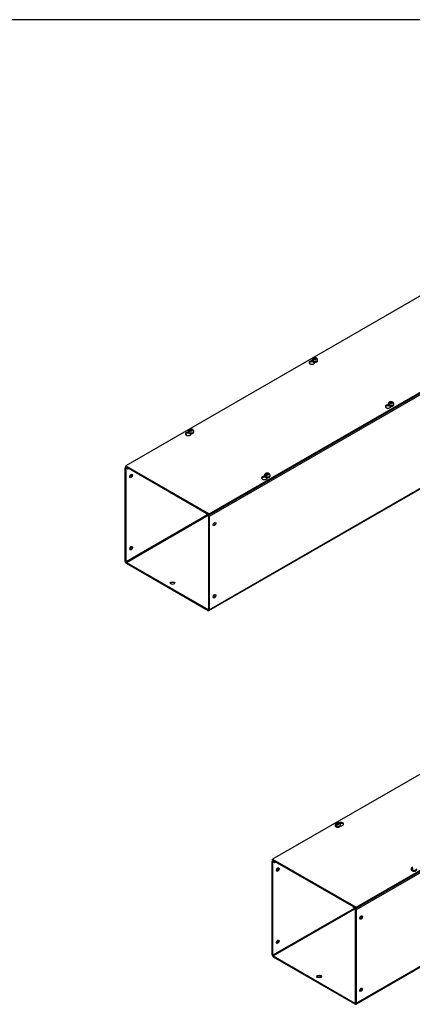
# Model space of a CAD drawing. Header units: inches. Extents: x 1 to 299, y -2 to 199.
# Tile 5 of 7: x 225 to 252, y 131 to 199. Entities that reach past the tile are written whole.
import ezdxf

# ---------------------------------------------------------------- set-up
doc = ezdxf.new("R2010")
doc.units = ezdxf.units.IN
doc.header["$MEASUREMENT"] = 0
for name, color, linetype in [('COM56313-1', 7, 'Continuous'), ('COM56319-1', 7, 'Continuous'), ('Default', 7, 'Continuous'), ('SCS19515', 7, 'Continuous')]:
    doc.layers.add(name, color=color, linetype=linetype)

# ---------------------------------------------------------------- blocks, each defined once
blk = doc.blocks.new('SE5')
at = {"layer": 'COM56313-1', "color": 7, "linetype": 'Continuous'}
for p, q in [((288.808, 194.233), (237.896, 164.839)), ((237.874, 158.375), (288.785, 187.769)), ((237.896, 158.424), (288.808, 187.818)), ((232.137, 161.749), (232.137, 168.164)), ((232.204, 168.239), (232.16, 168.213)), ((232.188, 168.134), (232.214, 168.149)), ((232.188, 161.72), (232.188, 168.134)), ((232.236, 168.22), (232.214, 168.208)), ((232.214, 168.208), (232.314, 168.15)), ((232.214, 168.149), (232.314, 168.091)), ((232.314, 168.15), (232.336, 168.162)), ((232.314, 168.091), (232.314, 168.15)), ((232.314, 168.091), (232.387, 168.133)), ((237.769, 164.942), (232.188, 161.72)), ((232.214, 161.676), (237.82, 164.912)), ((237.741, 165.042), (237.719, 165.029)), ((237.719, 165.029), (237.82, 164.971)), ((237.719, 164.97), (237.719, 165.029)), ((237.719, 164.97), (237.82, 164.912)), ((237.82, 164.971), (237.842, 164.984)), ((237.845, 164.868), (237.845, 158.454)), ((237.896, 164.839), (237.896, 158.424)), ((232.214, 161.676), (237.82, 158.439)), ((232.214, 161.617), (237.82, 158.38)), ((237.845, 158.454), (237.82, 158.439))]:
    blk.add_line(p, q, dxfattribs=at)
for centre, major_axis, start_param, end_param in [((232.214, 168.12), (0.054, -0.0935), 2.356194, 3.926991), ((232.214, 168.12), (0.018, -0.0312), 2.356194, 3.926991), ((232.491, 167.639), (-0.066, -0.115), 0.392819, 2.748773), ((237.82, 164.883), (-0.054, 0.0935), 3.926991, 5.497787), ((237.82, 164.883), (-0.018, 0.0312), 3.926991, 5.497787), ((238.199, 164.344), (0.067, 0.115), 3.534412, 5.890366), ((232.491, 162.682), (-0.066, -0.115), 0.392819, 2.748773), ((232.214, 161.705), (-0.054, 0.0935), 0.785398, 2.356194), ((232.214, 161.705), (-0.018, 0.0312), 0.785398, 2.356194), ((235.37, 160.203), (0.156, 0), 0.331895, 2.809698), ((238.199, 159.386), (0.066, 0.115), 3.534412, 5.890366), ((237.82, 158.469), (-0.018, 0.0312), 2.356194, 3.926991), ((237.82, 158.469), (-0.054, 0.0935), 2.356194, 3.926991)]:
    blk.add_ellipse(centre, major_axis=major_axis, ratio=0.57735, start_param=start_param, end_param=end_param, dxfattribs=at)
for centre, major_axis in [((232.542, 167.61), (-0.066, -0.115)), ((238.25, 164.315), (0.066, 0.115)), ((232.542, 162.652), (-0.066, -0.115)), ((235.37, 160.262), (0.156, 0)), ((238.25, 159.357), (0.066, 0.115))]:
    blk.add_ellipse(centre, major_axis=major_axis, ratio=0.57735, dxfattribs=at)
at = {"layer": 'COM56319-1', "color": 7, "linetype": 'Continuous'}
for p, q in [((283.049, 197.684), (232.181, 168.316)), ((237.896, 165.016), (288.764, 194.385)), ((237.896, 164.952), (288.764, 194.321)), ((244.963, 175.453), (244.963, 175.479)), ((244.963, 175.453), (244.978, 175.462)), ((245.139, 175.386), (245.139, 175.414)), ((250.191, 172.434), (250.191, 172.46)), ((250.191, 172.434), (250.207, 172.443)), ((250.368, 172.367), (250.368, 172.395)), ((236.477, 170.554), (236.477, 170.58)), ((236.477, 170.554), (236.493, 170.563)), ((236.654, 170.487), (236.654, 170.515)), ((232.181, 168.316), (237.896, 165.016)), ((232.181, 168.252), (232.181, 168.316)), ((232.181, 168.252), (237.896, 164.952)), ((241.706, 167.535), (241.706, 167.561)), ((241.706, 167.535), (241.722, 167.544)), ((241.883, 167.468), (241.883, 167.496)), ((237.896, 164.952), (237.896, 165.016))]:
    blk.add_line(p, q, dxfattribs=at)
for centre, major_axis, start_param, end_param in [((244.938, 175.4), (0.203, 0), 1.539186, 6.405229), ((244.938, 175.336), (-0.203, 0), 4.590345, 6.008059), ((250.167, 172.381), (0.203, 0), 1.539186, 6.405229), ((250.167, 172.317), (-0.203, 0), 4.590345, 6.008059), ((236.453, 170.501), (0.203, 0), 1.539186, 6.405229), ((236.453, 170.437), (-0.203, 0), 4.590345, 6.008059), ((241.681, 167.482), (0.203, 0), 1.539186, 6.405229), ((241.681, 167.418), (-0.203, 0), 4.590345, 6.008059)]:
    blk.add_ellipse(centre, major_axis=major_axis, ratio=0.57735, start_param=start_param, end_param=end_param, dxfattribs=at)
at = {"layer": 'SCS19515', "color": 7, "linetype": 'Continuous'}
for p, q in [((245.175, 175.704), (245.144, 175.686)), ((244.943, 175.58), (244.943, 175.531)), ((245.051, 175.571), (244.979, 175.53)), ((245.074, 175.646), (245.043, 175.628)), ((245.074, 175.686), (245.144, 175.686)), ((245.074, 175.646), (245.074, 175.686)), ((245.074, 175.646), (245.074, 175.595)), ((245.074, 175.625), (245.144, 175.625)), ((245.086, 175.604), (245.117, 175.621)), ((245.186, 175.621), (245.117, 175.621)), ((245.144, 175.625), (245.144, 175.686)), ((245.186, 175.649), (245.144, 175.625)), ((245.186, 175.662), (245.217, 175.679)), ((245.186, 175.662), (245.186, 175.621)), ((245.318, 175.531), (245.318, 175.58)), ((250.171, 172.562), (250.171, 172.513)), ((250.279, 172.552), (250.208, 172.511)), ((250.303, 172.627), (250.272, 172.609)), ((250.303, 172.667), (250.373, 172.667)), ((250.303, 172.627), (250.303, 172.667)), ((250.303, 172.627), (250.303, 172.576)), ((250.303, 172.606), (250.373, 172.606)), ((250.315, 172.585), (250.345, 172.603)), ((250.415, 172.603), (250.345, 172.603)), ((250.403, 172.685), (250.373, 172.667)), ((250.373, 172.606), (250.373, 172.667)), ((250.415, 172.631), (250.373, 172.606)), ((250.415, 172.643), (250.446, 172.661)), ((250.415, 172.643), (250.415, 172.603)), ((250.546, 172.513), (250.546, 172.562)), ((236.457, 170.681), (236.457, 170.632)), ((236.565, 170.672), (236.494, 170.631)), ((236.589, 170.747), (236.558, 170.729)), ((236.589, 170.787), (236.658, 170.787)), ((236.589, 170.747), (236.589, 170.787)), ((236.589, 170.747), (236.589, 170.696)), ((236.589, 170.726), (236.658, 170.726)), ((236.601, 170.705), (236.631, 170.722)), ((236.701, 170.722), (236.631, 170.722)), ((236.689, 170.805), (236.658, 170.787)), ((236.658, 170.726), (236.658, 170.787)), ((236.701, 170.75), (236.658, 170.726)), ((236.701, 170.763), (236.732, 170.78)), ((236.701, 170.763), (236.701, 170.722)), ((236.832, 170.632), (236.832, 170.681)), ((241.686, 167.663), (241.686, 167.614)), ((241.794, 167.653), (241.722, 167.612)), ((241.818, 167.728), (241.787, 167.71)), ((241.818, 167.768), (241.887, 167.768)), ((241.818, 167.728), (241.818, 167.768)), ((241.818, 167.728), (241.818, 167.677)), ((241.818, 167.707), (241.887, 167.707)), ((241.829, 167.686), (241.86, 167.704)), ((241.93, 167.704), (241.86, 167.704)), ((241.918, 167.786), (241.887, 167.768)), ((241.887, 167.707), (241.887, 167.768)), ((241.93, 167.732), (241.887, 167.707)), ((241.93, 167.744), (241.96, 167.762)), ((241.93, 167.744), (241.93, 167.704)), ((242.061, 167.614), (242.061, 167.663))]:
    blk.add_line(p, q, dxfattribs=at)
for centre, radius, start, end in [((245.121, 175.507), 0.144, 122.64314, 170.97254), ((245.163, 175.483), 0.144, 122.64346, 170.97222), ((245.193, 175.582), 0.124, 358.79356, 53.0062), ((250.35, 172.488), 0.144, 122.64314, 170.97254), ((250.392, 172.464), 0.144, 122.64346, 170.97222), ((250.422, 172.563), 0.124, 358.79356, 53.0062), ((236.636, 170.608), 0.144, 122.64314, 170.97254), ((236.678, 170.584), 0.144, 122.64346, 170.97222), ((236.708, 170.683), 0.124, 358.79356, 53.0062), ((241.864, 167.589), 0.144, 122.64314, 170.97254), ((241.907, 167.565), 0.144, 122.64346, 170.97222), ((241.937, 167.664), 0.124, 358.79356, 53.0062)]:
    blk.add_arc(centre, radius, start, end, dxfattribs=at)
for centre, major_axis, start_param, end_param in [((245.13, 175.654), (0.0975, 0), 1.098165, 3.614224), ((245.13, 175.58), (0.188, 0), 3.141161, 6.278747), ((245.13, 175.531), (-0.188, 0), 0, 3.141593), ((245.13, 175.593), (-0.186, 0), 0.623612, 0.947184), ((245.13, 175.654), (-0.0975, 0), 1.098165, 3.614224), ((245.13, 175.531), (-0.188, 0), 3.141593, 3.16457), ((250.359, 172.562), (0.188, 0), 3.141161, 6.278747), ((250.359, 172.513), (-0.188, 0), 0, 3.141593), ((250.359, 172.574), (-0.186, 0), 0.623612, 0.947184), ((250.359, 172.635), (0.0975, 0), 1.098165, 3.614224), ((250.359, 172.635), (-0.0975, 0), 1.098165, 3.614224), ((250.359, 172.513), (-0.188, 0), 3.141593, 3.16457), ((236.645, 170.681), (0.187, 0), 3.141161, 6.278747), ((236.645, 170.632), (-0.188, 0), 0, 3.141593), ((236.645, 170.694), (-0.186, 0), 0.623612, 0.947184), ((236.645, 170.755), (0.0975, 0), 1.098165, 3.614224), ((236.645, 170.755), (-0.0975, 0), 1.098165, 3.614224), ((236.645, 170.632), (-0.188, 0), 3.141593, 3.16457), ((241.874, 167.663), (0.187, 0), 3.141161, 6.278747), ((241.874, 167.614), (-0.187, 0), 0, 3.141593), ((241.874, 167.675), (-0.186, 0), 0.623612, 0.947184), ((241.874, 167.736), (0.0975, 0), 1.098165, 3.614224), ((241.874, 167.736), (-0.0975, 0), 1.098165, 3.614224), ((241.874, 167.614), (-0.187, 0), 3.141593, 3.16457)]:
    blk.add_ellipse(centre, major_axis=major_axis, ratio=0.57735, start_param=start_param, end_param=end_param, dxfattribs=at)
for points, knots in [([(245.217, 175.71), (245.208, 175.714), (245.189, 175.721), (245.153, 175.727), (245.113, 175.727), (245.072, 175.721), (245.035, 175.709), (245.003, 175.691), (244.978, 175.67), (244.959, 175.644), (244.947, 175.615), (244.942, 175.593), (244.943, 175.582), (244.943, 175.58)], [0, 0, 0, 0, 0.07566, 0.183275, 0.291699, 0.401888, 0.51547, 0.619185, 0.716865, 0.809388, 0.899112, 0.987788, 1, 1, 1, 1]), ([(245.239, 175.68), (245.238, 175.684), (245.237, 175.688), (245.235, 175.694), (245.233, 175.697), (245.229, 175.703), (245.227, 175.705), (245.222, 175.709), (245.22, 175.71), (245.214, 175.712), (245.211, 175.713), (245.204, 175.713), (245.2, 175.713), (245.193, 175.712), (245.19, 175.711), (245.182, 175.708), (245.178, 175.706), (245.175, 175.704)], [0, 0, 0, 0, 0.125, 0.125, 0.25, 0.25, 0.375, 0.375, 0.5, 0.5, 0.625, 0.625, 0.75, 0.75, 0.875, 0.875, 1, 1, 1, 1]), ([(244.944, 175.532), (244.944, 175.526), (244.944, 175.512), (244.953, 175.49), (244.969, 175.468), (244.993, 175.448), (245.023, 175.432), (245.058, 175.421), (245.096, 175.414), (245.136, 175.412), (245.176, 175.415), (245.213, 175.423), (245.248, 175.437), (245.277, 175.455), (245.299, 175.476), (245.313, 175.5), (245.318, 175.52), (245.317, 175.531), (245.317, 175.535)], [0, 0, 0, 0, 0.041802, 0.103676, 0.166363, 0.231982, 0.30018, 0.369304, 0.438274, 0.507063, 0.575877, 0.644932, 0.714494, 0.78482, 0.85576, 0.917381, 0.976829, 1, 1, 1, 1]), ([(245.217, 175.679), (245.221, 175.682), (245.225, 175.683), (245.232, 175.686), (245.236, 175.687), (245.243, 175.689), (245.246, 175.689), (245.253, 175.688), (245.256, 175.688), (245.262, 175.686), (245.265, 175.684), (245.267, 175.682), (245.268, 175.682), (245.268, 175.682)], [0, 0, 0, 0, 0.125, 0.125, 0.25, 0.25, 0.375, 0.375, 0.5, 0.5, 0.625, 0.625, 0.6404323, 0.6404323, 0.6404323, 0.6404323]), ([(250.445, 172.692), (250.436, 172.695), (250.417, 172.702), (250.381, 172.708), (250.341, 172.708), (250.301, 172.702), (250.264, 172.69), (250.232, 172.673), (250.207, 172.651), (250.187, 172.625), (250.176, 172.597), (250.171, 172.574), (250.172, 172.563), (250.172, 172.562)], [0, 0, 0, 0, 0.07566, 0.183275, 0.291699, 0.401888, 0.51547, 0.619185, 0.716865, 0.809388, 0.899112, 0.987788, 1, 1, 1, 1]), ([(250.172, 172.513), (250.172, 172.507), (250.172, 172.494), (250.181, 172.471), (250.198, 172.449), (250.221, 172.43), (250.251, 172.414), (250.286, 172.402), (250.325, 172.395), (250.365, 172.393), (250.404, 172.396), (250.442, 172.405), (250.476, 172.418), (250.506, 172.436), (250.528, 172.458), (250.541, 172.481), (250.547, 172.502), (250.546, 172.512), (250.545, 172.516)], [0, 0, 0, 0, 0.041802, 0.103676, 0.166363, 0.231982, 0.30018, 0.369304, 0.438274, 0.507063, 0.575877, 0.644932, 0.714494, 0.78482, 0.85576, 0.917381, 0.976829, 1, 1, 1, 1]), ([(250.468, 172.661), (250.467, 172.665), (250.466, 172.669), (250.463, 172.675), (250.462, 172.678), (250.458, 172.684), (250.456, 172.686), (250.451, 172.69), (250.448, 172.691), (250.442, 172.693), (250.439, 172.694), (250.433, 172.695), (250.429, 172.694), (250.422, 172.693), (250.418, 172.692), (250.411, 172.689), (250.407, 172.687), (250.403, 172.685)], [0, 0, 0, 0, 0.125, 0.125, 0.25, 0.25, 0.375, 0.375, 0.5, 0.5, 0.625, 0.625, 0.75, 0.75, 0.875, 0.875, 1, 1, 1, 1]), ([(250.446, 172.661), (250.45, 172.663), (250.453, 172.665), (250.461, 172.668), (250.464, 172.669), (250.472, 172.67), (250.475, 172.67), (250.482, 172.67), (250.485, 172.669), (250.491, 172.667), (250.493, 172.665), (250.496, 172.663), (250.496, 172.663), (250.497, 172.663)], [0, 0, 0, 0, 0.125, 0.125, 0.25, 0.25, 0.375, 0.375, 0.5, 0.5, 0.625, 0.625, 0.6404323, 0.6404323, 0.6404323, 0.6404323]), ([(236.731, 170.811), (236.722, 170.815), (236.703, 170.822), (236.667, 170.828), (236.627, 170.828), (236.587, 170.822), (236.55, 170.81), (236.518, 170.792), (236.493, 170.77), (236.473, 170.745), (236.462, 170.716), (236.457, 170.694), (236.458, 170.683), (236.458, 170.681)], [0, 0, 0, 0, 0.07566, 0.183275, 0.291699, 0.401888, 0.51547, 0.619185, 0.716865, 0.809388, 0.899112, 0.987788, 1, 1, 1, 1]), ([(236.458, 170.633), (236.458, 170.627), (236.458, 170.613), (236.467, 170.591), (236.484, 170.569), (236.507, 170.549), (236.537, 170.533), (236.572, 170.522), (236.611, 170.515), (236.651, 170.513), (236.69, 170.516), (236.728, 170.524), (236.762, 170.538), (236.792, 170.556), (236.814, 170.577), (236.827, 170.601), (236.833, 170.621), (236.832, 170.632), (236.831, 170.635)], [0, 0, 0, 0, 0.041802, 0.103676, 0.166363, 0.231982, 0.30018, 0.369304, 0.438274, 0.507063, 0.575877, 0.644932, 0.714494, 0.78482, 0.85576, 0.917381, 0.976829, 1, 1, 1, 1]), ([(236.754, 170.781), (236.753, 170.785), (236.752, 170.788), (236.749, 170.795), (236.748, 170.798), (236.744, 170.804), (236.742, 170.806), (236.737, 170.81), (236.734, 170.811), (236.728, 170.813), (236.725, 170.814), (236.719, 170.814), (236.715, 170.814), (236.708, 170.813), (236.704, 170.812), (236.697, 170.809), (236.693, 170.807), (236.689, 170.805)], [0, 0, 0, 0, 0.125, 0.125, 0.25, 0.25, 0.375, 0.375, 0.5, 0.5, 0.625, 0.625, 0.75, 0.75, 0.875, 0.875, 1, 1, 1, 1]), ([(236.732, 170.78), (236.735, 170.783), (236.739, 170.784), (236.747, 170.787), (236.75, 170.788), (236.758, 170.79), (236.761, 170.79), (236.768, 170.789), (236.771, 170.789), (236.777, 170.787), (236.779, 170.785), (236.782, 170.783), (236.782, 170.783), (236.783, 170.782)], [0, 0, 0, 0, 0.125, 0.125, 0.25, 0.25, 0.375, 0.375, 0.5, 0.5, 0.625, 0.625, 0.6404323, 0.6404323, 0.6404323, 0.6404323]), ([(241.96, 167.793), (241.951, 167.796), (241.932, 167.803), (241.896, 167.809), (241.856, 167.809), (241.816, 167.803), (241.779, 167.791), (241.747, 167.774), (241.721, 167.752), (241.702, 167.726), (241.69, 167.698), (241.685, 167.675), (241.686, 167.664), (241.687, 167.663)], [0, 0, 0, 0, 0.07566, 0.183275, 0.291699, 0.401888, 0.51547, 0.619185, 0.716865, 0.809388, 0.899112, 0.987788, 1, 1, 1, 1]), ([(241.687, 167.614), (241.687, 167.608), (241.687, 167.595), (241.696, 167.572), (241.713, 167.55), (241.736, 167.531), (241.766, 167.515), (241.801, 167.503), (241.84, 167.496), (241.879, 167.494), (241.919, 167.497), (241.957, 167.506), (241.991, 167.519), (242.02, 167.537), (242.042, 167.559), (242.056, 167.582), (242.062, 167.603), (242.06, 167.613), (242.06, 167.617)], [0, 0, 0, 0, 0.041802, 0.103676, 0.166363, 0.231982, 0.30018, 0.369304, 0.438274, 0.507063, 0.575877, 0.644932, 0.714494, 0.78482, 0.85576, 0.917381, 0.976829, 1, 1, 1, 1]), ([(241.982, 167.762), (241.982, 167.766), (241.981, 167.77), (241.978, 167.776), (241.977, 167.779), (241.973, 167.785), (241.97, 167.787), (241.966, 167.791), (241.963, 167.792), (241.957, 167.794), (241.954, 167.795), (241.947, 167.796), (241.944, 167.795), (241.937, 167.794), (241.933, 167.793), (241.926, 167.79), (241.922, 167.788), (241.918, 167.786)], [0, 0, 0, 0, 0.125, 0.125, 0.25, 0.25, 0.375, 0.375, 0.5, 0.5, 0.625, 0.625, 0.75, 0.75, 0.875, 0.875, 1, 1, 1, 1]), ([(241.96, 167.762), (241.964, 167.764), (241.968, 167.766), (241.975, 167.769), (241.979, 167.77), (241.986, 167.771), (241.99, 167.771), (241.996, 167.771), (241.999, 167.77), (242.005, 167.768), (242.008, 167.766), (242.011, 167.764), (242.011, 167.764), (242.011, 167.764)], [0, 0, 0, 0, 0.125, 0.125, 0.25, 0.25, 0.375, 0.375, 0.5, 0.5, 0.625, 0.625, 0.6404323, 0.6404323, 0.6404323, 0.6404323])]:
    blk.add_open_spline(points, degree=3, knots=knots, dxfattribs=at)
blk = doc.blocks.new('SE7')
at = {"layer": 'COM56313-1', "color": 7, "linetype": 'Continuous'}
for p, q in [((298.867, 167.227), (247.956, 137.833)), ((247.933, 131.37), (298.845, 160.763)), ((247.956, 131.419), (298.867, 160.813)), ((242.197, 134.744), (242.197, 141.158)), ((242.264, 141.233), (242.219, 141.208)), ((242.248, 141.129), (242.273, 141.144)), ((242.248, 134.714), (242.248, 141.129)), ((242.295, 141.215), (242.273, 141.202)), ((242.273, 141.202), (242.374, 141.144)), ((242.273, 141.144), (242.374, 141.086)), ((242.374, 141.144), (242.396, 141.157)), ((242.374, 141.086), (242.374, 141.144)), ((242.374, 141.086), (242.447, 141.128)), ((247.828, 137.936), (242.248, 134.714)), ((242.273, 134.67), (247.879, 137.907)), ((247.801, 138.036), (247.779, 138.024)), ((247.779, 138.024), (247.879, 137.966)), ((247.779, 137.965), (247.779, 138.024)), ((247.779, 137.965), (247.879, 137.907)), ((247.879, 137.966), (247.901, 137.978)), ((247.905, 137.863), (247.905, 131.448)), ((247.956, 137.833), (247.956, 131.419)), ((242.273, 134.67), (247.879, 131.434)), ((242.273, 134.612), (247.879, 131.375)), ((247.905, 131.448), (247.879, 131.434))]:
    blk.add_line(p, q, dxfattribs=at)
for centre, major_axis, start_param, end_param in [((242.273, 141.114), (0.054, -0.0935), 2.356194, 3.926991), ((242.273, 141.114), (0.018, -0.0312), 2.356194, 3.926991), ((242.551, 140.634), (0.067, 0.115), 3.534412, 5.890366), ((247.879, 137.878), (-0.054, 0.0935), 3.926991, 5.497787), ((247.879, 137.878), (-0.018, 0.0312), 3.926991, 5.497787), ((248.258, 137.339), (-0.066, -0.115), 0.392819, 2.748773), ((242.551, 135.676), (0.067, 0.115), 3.534412, 5.890366), ((242.273, 134.7), (-0.054, 0.0935), 0.785398, 2.356194), ((242.273, 134.7), (-0.018, 0.0312), 0.785398, 2.356194), ((245.43, 133.197), (-0.156, 0), 3.473487, 5.951291), ((248.258, 132.381), (-0.066, -0.115), 0.392819, 2.748773), ((247.879, 131.463), (-0.018, 0.0312), 2.356194, 3.926991), ((247.879, 131.463), (-0.054, 0.0935), 2.356194, 3.926991)]:
    blk.add_ellipse(centre, major_axis=major_axis, ratio=0.57735, start_param=start_param, end_param=end_param, dxfattribs=at)
for centre, major_axis in [((242.601, 140.605), (0.067, 0.115)), ((248.309, 137.309), (-0.066, -0.115)), ((242.601, 135.647), (0.067, 0.115)), ((245.43, 133.256), (-0.156, 0)), ((248.309, 132.351), (-0.067, -0.115))]:
    blk.add_ellipse(centre, major_axis=major_axis, ratio=0.57735, dxfattribs=at)
at = {"layer": 'COM56319-1', "color": 7, "linetype": 'Continuous'}
for p, q in [((293.109, 170.679), (242.241, 141.31)), ((247.956, 138.011), (298.824, 167.379)), ((247.956, 137.947), (298.824, 167.316)), ((242.241, 141.31), (247.956, 138.011)), ((242.241, 141.246), (242.241, 141.31)), ((242.241, 141.246), (247.956, 137.947)), ((247.956, 137.947), (247.956, 138.011))]:
    blk.add_line(p, q, dxfattribs=at)
for centre, major_axis, start_param, end_param in [((246.897, 143.718), (-0.203, 0), 1.523242, 5.340551), ((246.897, 143.654), (0.203, 0), 0.275127, 1.793174)]:
    blk.add_ellipse(centre, major_axis=major_axis, ratio=0.57735, start_param=start_param, end_param=end_param, dxfattribs=at)
at = {"layer": 'SCS19515', "color": 7, "linetype": 'Continuous'}
for p, q in [((246.517, 143.676), (246.517, 143.627)), ((246.625, 143.667), (246.553, 143.625)), ((246.648, 143.742), (246.618, 143.724)), ((246.648, 143.782), (246.718, 143.782)), ((246.648, 143.742), (246.648, 143.782)), ((246.648, 143.742), (246.648, 143.691)), ((246.648, 143.72), (246.718, 143.72)), ((246.66, 143.699), (246.691, 143.717)), ((246.76, 143.717), (246.691, 143.717)), ((246.749, 143.799), (246.718, 143.782)), ((246.718, 143.72), (246.718, 143.782)), ((246.76, 143.745), (246.718, 143.72)), ((246.76, 143.757), (246.791, 143.775)), ((246.76, 143.757), (246.76, 143.717)), ((246.892, 143.627), (246.892, 143.676)), ((251.746, 140.657), (251.746, 140.608)), ((251.853, 140.648), (251.782, 140.607))]:
    blk.add_line(p, q, dxfattribs=at)
for centre, radius, start, end in [((246.651, 143.675), 0.133, 117.05704, 179.18693), ((246.695, 143.603), 0.144, 122.64314, 170.97254), ((246.704, 143.582), 0.24, 68.80787, 118.23406), ((246.738, 143.578), 0.144, 122.64346, 170.97222), ((246.764, 143.676), 0.127, 359.81006, 52.28505), ((251.88, 140.656), 0.133, 117.05704, 179.18693), ((251.924, 140.584), 0.144, 122.64314, 170.97254)]:
    blk.add_arc(centre, radius, start, end, dxfattribs=at)
for centre, major_axis, start_param, end_param in [((246.704, 143.676), (-0.188, 0), 6.278747, 6.283185), ((246.704, 143.676), (-0.188, 0), 0, 3.141161), ((246.704, 143.627), (0.187, 0), 3.141593, 3.16457), ((246.704, 143.627), (0.187, 0), 3.16457, 6.283185), ((246.704, 143.688), (-0.186, 0), 0.623612, 0.947184), ((246.704, 143.749), (0.0975, 0), 1.098165, 3.614224), ((246.704, 143.749), (-0.0975, 0), 1.098165, 3.614224), ((251.933, 140.657), (-0.188, 0), 6.278747, 6.283185), ((251.933, 140.657), (-0.188, 0), 0, 3.141161), ((251.933, 140.608), (0.187, 0), 3.141593, 3.16457), ((251.933, 140.608), (0.187, 0), 3.16457, 6.283185), ((251.933, 140.669), (-0.186, 0), 0.623612, 0.947184)]:
    blk.add_ellipse(centre, major_axis=major_axis, ratio=0.57735, start_param=start_param, end_param=end_param, dxfattribs=at)
for points, knots in [([(246.518, 143.624), (246.518, 143.618), (246.519, 143.605), (246.529, 143.583), (246.546, 143.561), (246.57, 143.542), (246.601, 143.526), (246.637, 143.515), (246.675, 143.509), (246.715, 143.507), (246.755, 143.511), (246.791, 143.52), (246.817, 143.531), (246.829, 143.537), (246.832, 143.539)], [0, 0, 0, 0, 0.054611, 0.139303, 0.225621, 0.316078, 0.409828, 0.504562, 0.599048, 0.693311, 0.787652, 0.882357, 0.972718, 1, 1, 1, 1]), ([(246.813, 143.775), (246.813, 143.779), (246.812, 143.783), (246.809, 143.79), (246.807, 143.793), (246.804, 143.798), (246.801, 143.8), (246.796, 143.804), (246.794, 143.806), (246.788, 143.808), (246.785, 143.808), (246.778, 143.809), (246.775, 143.809), (246.768, 143.807), (246.764, 143.806), (246.756, 143.803), (246.753, 143.802), (246.749, 143.799)], [0, 0, 0, 0, 0.125, 0.125, 0.25, 0.25, 0.375, 0.375, 0.5, 0.5, 0.625, 0.625, 0.75, 0.75, 0.875, 0.875, 1, 1, 1, 1]), ([(246.791, 143.775), (246.795, 143.777), (246.799, 143.779), (246.806, 143.782), (246.81, 143.783), (246.817, 143.784), (246.821, 143.784), (246.827, 143.784), (246.83, 143.783), (246.836, 143.781), (246.839, 143.78), (246.842, 143.778), (246.842, 143.777), (246.842, 143.777)], [0, 0, 0, 0, 0.125, 0.125, 0.25, 0.25, 0.375, 0.375, 0.5, 0.5, 0.625, 0.625, 0.6405235, 0.6405235, 0.6405235, 0.6405235]), ([(246.832, 143.539), (246.838, 143.542), (246.851, 143.551), (246.871, 143.569), (246.885, 143.592), (246.892, 143.612), (246.891, 143.623), (246.891, 143.626)], [0, 0, 0, 0, 0.148729, 0.429797, 0.676739, 0.91417, 1, 1, 1, 1]), ([(251.747, 140.605), (251.747, 140.599), (251.747, 140.586), (251.757, 140.564), (251.775, 140.542), (251.799, 140.523), (251.83, 140.507), (251.865, 140.496), (251.904, 140.49), (251.944, 140.489), (251.983, 140.493), (252.02, 140.501), (252.046, 140.512), (252.057, 140.518), (252.061, 140.52)], [0, 0, 0, 0, 0.054611, 0.139303, 0.225621, 0.316078, 0.409828, 0.504562, 0.599048, 0.693311, 0.787652, 0.882357, 0.972718, 1, 1, 1, 1])]:
    blk.add_open_spline(points, degree=3, knots=knots, dxfattribs=at)
blk = doc.blocks.new('BORDER')
at = {"layer": 'Default', "color": 7, "linetype": 'Continuous'}
blk.add_line((0, 27.86), (-41.86, 27.86), dxfattribs=at)

msp = doc.modelspace()

# ---------------------------------------------------------------- block references
at = {"layer": 'Default', "color": 7, "xscale": 7.12, "yscale": 7.12, "zscale": 7.12}
msp.add_blockref('BORDER', (299.411, 0.564), dxfattribs=at)
at = {"layer": 'Default'}
for name in ['SE5', 'SE7']:
    msp.add_blockref(name, (0, 0), dxfattribs=at)

doc.saveas('drawing.dxf')
